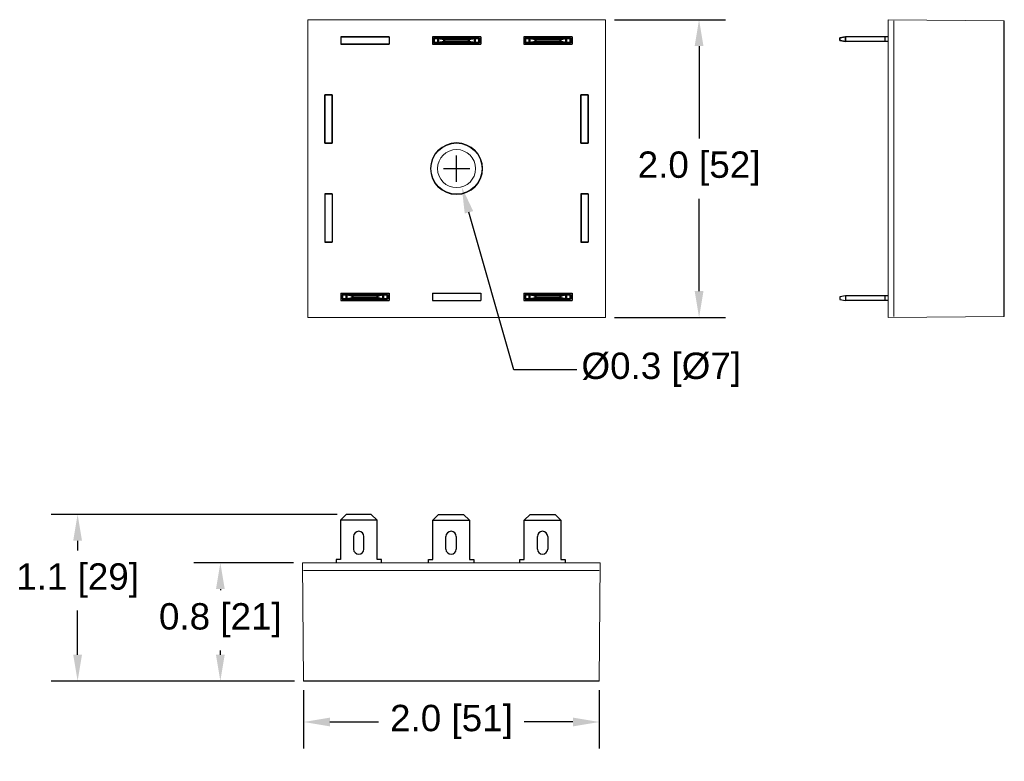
# Model space of a CAD drawing. Header units: millimetres. Extents: x -0.52 to 6.2, y 1.57 to 6.63.
import ezdxf

# ---------------------------------------------------------------- set-up
doc = ezdxf.new("R2010")
doc.units = ezdxf.units.MM
doc.header["$MEASUREMENT"] = 0
doc.layers.add('AM_4', color=7, linetype='Continuous', lineweight=50)
doc.layers.add('OBJ', color=7, linetype='Continuous')
doc.styles.get("Standard").update_dxf_attribs({"font": 'arial.ttf'})
doc.dimstyles.get("Standard").update_dxf_attribs({"dimtxt": 0.18, "dimasz": 0.18, "dimexe": 0.18, "dimexo": 0.0625, "dimgap": 0.09, "dimtad": 0, "dimtih": 1, "dimtoh": 1, "dimdec": 1, "dimzin": 0, "dimdsep": 46, "dimtxsty": 'Standard', "dimcen": 0.09, "dimadec": 0, "dimazin": 0, "dimtfac": 1, "dimtdec": 1, "dimtofl": 0, "dimtmove": 0, "dimatfit": 3, "dimfxl": 1, "dimtolj": 1, "dimtzin": 0, "dimarcsym": 0})

# ---------------------------------------------------------------- blocks, each defined once
blk = doc.blocks.new('*D73')
at = {"layer": 'Defpoints', "color": 0}
for p in [(1.4115, 2.9255), (0.8498, 2.118), (1.4181, 2.118)]:
    blk.add_point(p, dxfattribs=at)
at = {"layer": 'OBJ', "color": 0, "lineweight": -2}
for p, q in [((1.349, 2.9255), (0.6698, 2.9255)), ((0.8498, 2.7455), (0.8498, 2.7381)), ((0.8498, 2.298), (0.8498, 2.3275)), ((1.3556, 2.118), (0.6698, 2.118))]:
    blk.add_line(p, q, dxfattribs=at)
at = {"layer": 'OBJ', "color": 0}
for points in [[(0.8798, 2.7455), (0.8198, 2.7455), (0.8498, 2.9255)], [(0.8198, 2.298), (0.8798, 2.298), (0.8498, 2.118)]]:
    blk.add_solid(points, dxfattribs=at)
at = {"layer": 'OBJ', "color": 0, "insert": (0.8498, 2.5328), "char_height": 0.18, "attachment_point": 5}
blk.add_mtext('\\A1;0.8 [21]', dxfattribs=at)
blk = doc.blocks.new('*D74')
at = {"layer": 'Defpoints', "color": 0}
for p in [(1.7099, 3.2556), (-0.1251, 2.118), (1.4181, 2.118)]:
    blk.add_point(p, dxfattribs=at)
at = {"layer": 'OBJ', "color": 0, "lineweight": -2}
for p, q in [((1.6474, 3.2556), (-0.3051, 3.2556)), ((-0.1251, 3.0756), (-0.1251, 3.0099)), ((-0.1251, 2.298), (-0.1251, 2.5993)), ((1.3556, 2.118), (-0.3051, 2.118))]:
    blk.add_line(p, q, dxfattribs=at)
at = {"layer": 'OBJ', "color": 0}
for points in [[(-0.0951, 3.0756), (-0.1551, 3.0756), (-0.1251, 3.2556)], [(-0.1551, 2.298), (-0.0951, 2.298), (-0.1251, 2.118)]]:
    blk.add_solid(points, dxfattribs=at)
at = {"layer": 'OBJ', "color": 0, "insert": (-0.1251, 2.8046), "char_height": 0.18, "attachment_point": 5}
blk.add_mtext('\\A1;1.1 [29]', dxfattribs=at)
blk = doc.blocks.new('*D75')
at = {"layer": 'Defpoints', "color": 0}
for p in [(1.4181, 2.118), (3.4381, 2.118), (1.4181, 1.8386)]:
    blk.add_point(p, dxfattribs=at)
at = {"layer": 'OBJ', "color": 0, "lineweight": -2}
for p, q in [((1.4181, 2.0555), (1.4181, 1.6586)), ((3.4381, 2.0555), (3.4381, 1.6586)), ((1.5981, 1.8386), (1.9309, 1.8386)), ((3.2581, 1.8386), (2.9253, 1.8386))]:
    blk.add_line(p, q, dxfattribs=at)
at = {"layer": 'OBJ', "color": 0}
for points in [[(1.5981, 1.8686), (1.5981, 1.8086), (1.4181, 1.8386)], [(3.2581, 1.8086), (3.2581, 1.8686), (3.4381, 1.8386)]]:
    blk.add_solid(points, dxfattribs=at)
at = {"layer": 'OBJ', "color": 0, "insert": (2.4281, 1.8386), "char_height": 0.18, "attachment_point": 5}
blk.add_mtext('\\A1;2.0 [51]', dxfattribs=at)
blk = doc.blocks.new('*D76')
at = {"layer": 'Defpoints', "color": 0}
for p in [(3.4796, 6.6334), (3.4796, 4.6002), (4.1196, 4.6002)]:
    blk.add_point(p, dxfattribs=at)
at = {"layer": 'OBJ', "color": 0, "lineweight": -2}
for p, q in [((3.5421, 6.6334), (4.2996, 6.6334)), ((4.1196, 6.4534), (4.1196, 5.8221)), ((4.1196, 4.7802), (4.1196, 5.4115)), ((3.5421, 4.6002), (4.2996, 4.6002))]:
    blk.add_line(p, q, dxfattribs=at)
at = {"layer": 'OBJ', "color": 0}
for points in [[(4.1496, 6.4534), (4.0896, 6.4534), (4.1196, 6.6334)], [(4.0896, 4.7802), (4.1496, 4.7802), (4.1196, 4.6002)]]:
    blk.add_solid(points, dxfattribs=at)
at = {"layer": 'OBJ', "color": 0, "insert": (4.1196, 5.6168), "char_height": 0.18, "attachment_point": 5}
blk.add_mtext('\\A1;2.0 [52]', dxfattribs=at)
blk = doc.blocks.new('*D77')
at = {"layer": 'Defpoints', "color": 0}
for p in [(2.4275, 5.7418), (2.4986, 5.4918)]:
    blk.add_point(p, dxfattribs=at)
at = {"layer": 'OBJ', "color": 0}
for p, q in [((2.4631, 5.5268), (2.4631, 5.7068)), ((2.3731, 5.6168), (2.5531, 5.6168))]:
    blk.add_line(p, q, dxfattribs=at)
at = {"layer": 'OBJ', "color": 0, "lineweight": -2}
for p, q in [((2.8536, 4.2436), (2.5479, 5.3186)), ((3.2846, 4.2436), (2.8536, 4.2436))]:
    blk.add_line(p, q, dxfattribs=at)
at = {"layer": 'OBJ', "color": 0}
blk.add_solid([(2.5767, 5.3268), (2.519, 5.3104), (2.4986, 5.4918)], dxfattribs=at)
at = {"layer": 'OBJ', "color": 0, "insert": (3.8613, 4.2436), "char_height": 0.18, "attachment_point": 5}
blk.add_mtext('\\A1;%%c0.3 [%%c7]', dxfattribs=at)

msp = doc.modelspace()

# ---------------------------------------------------------------- linework, layer by layer
at = {"color": 7, "linetype": 'Continuous', "lineweight": 15}
for p, q in [((1.4465, 6.6334), (3.4796, 6.6334)), ((1.4465, 4.6002), (1.4465, 6.6334)), ((3.4796, 4.6002), (3.4796, 6.6334)), ((5.4105, 6.6332), (5.4104, 4.6)), ((5.4105, 6.6336), (6.2045, 6.6266)), ((5.4503, 4.6068), (5.4505, 6.6268)), ((1.4465, 4.6002), (3.4796, 4.6002)), ((5.4104, 4.6), (6.2044, 4.6066)), ((1.4115, 2.9255), (1.4181, 2.118)), ((3.4447, 2.9255), (1.4115, 2.9255)), ((3.4381, 2.118), (3.4447, 2.9255)), ((3.4381, 2.872), (1.4181, 2.872))]:
    msp.add_line(p, q, dxfattribs=at)
for p, q in [((6.2044, 4.6066), (6.2045, 6.6266)), ((2.0031, 6.5168), (1.6731, 6.5168)), ((1.6731, 6.5168), (1.6731, 6.4668)), ((1.6731, 6.5168), (1.6731, 6.4668)), ((1.6731, 6.5168), (2.0031, 6.5168)), ((1.6731, 6.5168), (1.6731, 6.4668)), ((1.6731, 6.5168), (1.6731, 6.4668)), ((2.0031, 6.4668), (1.6731, 6.4668)), ((1.6731, 6.4668), (2.0031, 6.4668)), ((2.0031, 6.5168), (2.0031, 6.4668)), ((2.0031, 6.5168), (2.0031, 6.4668)), ((2.0031, 6.5168), (2.0031, 6.4668)), ((2.0031, 6.5168), (2.0031, 6.4668)), ((2.6281, 6.5168), (2.2981, 6.5168)), ((2.2981, 6.5168), (2.2981, 6.4668)), ((2.2981, 6.5168), (2.2981, 6.4668)), ((2.2981, 6.5168), (2.6281, 6.5168)), ((2.2981, 6.5168), (2.2981, 6.4668)), ((2.2981, 6.5168), (2.2981, 6.4668)), ((2.2981, 6.5168), (2.6281, 6.5168)), ((2.2981, 6.5168), (2.2981, 6.4668)), ((2.2981, 6.5168), (2.2981, 6.4668)), ((2.2981, 6.5168), (2.6281, 6.5168)), ((2.2981, 6.5168), (2.2981, 6.4668)), ((2.2981, 6.5168), (2.2981, 6.4668)), ((2.2981, 6.5168), (2.6281, 6.5168)), ((2.2981, 6.5168), (2.2981, 6.4668)), ((2.2981, 6.5168), (2.2981, 6.4668)), ((2.2981, 6.5168), (2.6281, 6.5168)), ((2.2981, 6.5168), (2.2981, 6.4668)), ((2.2981, 6.5168), (2.2981, 6.4668)), ((2.6281, 6.4668), (2.2981, 6.4668)), ((2.2981, 6.4668), (2.6281, 6.4668)), ((2.2981, 6.4668), (2.6281, 6.4668)), ((2.2981, 6.4668), (2.6281, 6.4668)), ((2.2981, 6.4668), (2.6281, 6.4668)), ((2.2981, 6.4668), (2.6281, 6.4668)), ((2.6281, 6.5168), (2.6281, 6.4668)), ((2.6281, 6.5168), (2.6281, 6.4668)), ((2.6281, 6.5168), (2.6281, 6.4668)), ((2.6281, 6.5168), (2.6281, 6.4668)), ((2.6281, 6.5168), (2.6281, 6.4668)), ((2.6281, 6.5168), (2.6281, 6.4668)), ((2.6281, 6.5168), (2.6281, 6.4668)), ((2.6281, 6.5168), (2.6281, 6.4668)), ((2.6281, 6.5168), (2.6281, 6.4668)), ((2.6281, 6.5168), (2.6281, 6.4668)), ((2.6281, 6.5168), (2.6281, 6.4668)), ((2.6281, 6.5168), (2.6281, 6.4668)), ((3.2531, 6.5168), (2.9231, 6.5168)), ((2.9231, 6.5168), (2.9231, 6.4668)), ((2.9231, 6.5168), (2.9231, 6.4668)), ((2.9231, 6.5168), (3.2531, 6.5168)), ((2.9231, 6.5168), (2.9231, 6.4668)), ((2.9231, 6.5168), (2.9231, 6.4668)), ((2.9231, 6.5168), (3.2531, 6.5168)), ((2.9231, 6.5168), (2.9231, 6.4668)), ((2.9231, 6.5168), (2.9231, 6.4668)), ((2.9231, 6.5168), (3.2531, 6.5168)), ((2.9231, 6.5168), (2.9231, 6.4668)), ((2.9231, 6.5168), (2.9231, 6.4668)), ((2.9231, 6.5168), (3.2531, 6.5168)), ((2.9231, 6.5168), (2.9231, 6.4668)), ((2.9231, 6.5168), (2.9231, 6.4668)), ((2.9231, 6.5168), (3.2531, 6.5168)), ((2.9231, 6.5168), (2.9231, 6.4668)), ((2.9231, 6.5168), (2.9231, 6.4668)), ((3.2531, 6.4668), (2.9231, 6.4668)), ((2.9231, 6.4668), (3.2531, 6.4668)), ((2.9231, 6.4668), (3.2531, 6.4668)), ((2.9231, 6.4668), (3.2531, 6.4668)), ((2.9231, 6.4668), (3.2531, 6.4668)), ((2.9231, 6.4668), (3.2531, 6.4668)), ((3.2531, 6.5168), (3.2531, 6.4668)), ((3.2531, 6.5168), (3.2531, 6.4668)), ((3.2531, 6.5168), (3.2531, 6.4668)), ((3.2531, 6.5168), (3.2531, 6.4668)), ((3.2531, 6.5168), (3.2531, 6.4668)), ((3.2531, 6.5168), (3.2531, 6.4668)), ((3.2531, 6.5168), (3.2531, 6.4668)), ((3.2531, 6.5168), (3.2531, 6.4668)), ((3.2531, 6.5168), (3.2531, 6.4668)), ((3.2531, 6.5168), (3.2531, 6.4668)), ((3.2531, 6.5168), (3.2531, 6.4668)), ((3.2531, 6.5168), (3.2531, 6.4668)), ((5.0803, 6.5098), (5.1203, 6.5169)), ((5.1203, 6.5169), (5.0803, 6.5098)), ((5.0803, 6.4919), (5.0803, 6.5098)), ((5.0803, 6.5098), (5.0803, 6.4919)), ((5.1203, 6.4849), (5.0803, 6.4919)), ((5.0803, 6.4919), (5.1203, 6.4849)), ((5.4105, 6.5169), (5.1203, 6.5169)), ((5.1203, 6.4849), (5.1203, 6.5169)), ((5.4104, 6.5169), (5.1203, 6.5169)), ((5.1203, 6.5169), (5.1203, 6.4849)), ((5.4104, 6.4849), (5.1203, 6.4849)), ((5.4105, 6.4849), (5.1203, 6.4849)), ((5.3873, 6.5169), (5.3873, 6.4849)), ((1.5631, 5.7898), (1.5631, 6.1198)), ((1.5631, 6.1198), (1.6131, 6.1198)), ((1.5631, 6.1197), (1.5631, 5.7897)), ((1.6131, 6.1197), (1.5631, 6.1197)), ((1.6131, 6.1197), (1.5631, 6.1197)), ((1.6131, 5.7898), (1.6131, 6.1198)), ((1.6131, 6.1197), (1.6131, 5.7897)), ((3.313, 6.1197), (3.313, 5.7897)), ((3.313, 6.1197), (3.363, 6.1197)), ((3.313, 6.1197), (3.363, 6.1197)), ((3.3131, 6.1198), (3.3131, 5.7898)), ((3.3131, 6.1198), (3.3631, 6.1198)), ((3.3131, 6.1198), (3.3131, 5.7898)), ((3.3631, 6.1198), (3.3131, 6.1198)), ((3.3631, 6.1198), (3.3131, 6.1198)), ((3.3131, 5.7898), (3.3131, 6.1198)), ((3.3631, 6.1198), (3.3131, 6.1198)), ((3.363, 6.1197), (3.363, 5.7897)), ((3.3631, 6.1198), (3.3631, 5.7898)), ((3.3631, 6.1198), (3.3631, 5.7898)), ((3.3631, 5.7898), (3.3631, 6.1198)), ((1.5631, 5.7898), (1.6131, 5.7898)), ((1.6131, 5.7897), (1.5631, 5.7897)), ((1.6131, 5.7897), (1.5631, 5.7897)), ((3.313, 5.7897), (3.363, 5.7897)), ((3.313, 5.7897), (3.363, 5.7897)), ((3.3131, 5.7898), (3.3631, 5.7898)), ((3.3631, 5.7898), (3.3131, 5.7898)), ((3.3631, 5.7898), (3.3131, 5.7898)), ((3.3631, 5.7898), (3.3131, 5.7898)), ((1.5631, 5.4448), (1.5631, 5.1148)), ((1.5631, 5.4448), (1.6131, 5.4448)), ((1.5632, 5.4449), (1.5632, 5.1149)), ((1.6132, 5.4449), (1.5632, 5.4449)), ((1.6132, 5.4449), (1.5632, 5.4449)), ((1.6131, 5.4448), (1.6131, 5.1148)), ((1.6132, 5.4449), (1.6132, 5.1149)), ((3.3129, 5.4449), (3.3129, 5.1149)), ((3.3129, 5.4449), (3.3629, 5.4449)), ((3.3129, 5.4449), (3.3629, 5.4449)), ((3.3131, 5.4448), (3.3631, 5.4448)), ((3.3131, 5.4448), (3.3131, 5.1148)), ((3.3131, 5.4448), (3.3131, 5.1148)), ((3.3631, 5.4448), (3.3131, 5.4448)), ((3.3132, 5.445), (3.3132, 5.115)), ((3.3632, 5.445), (3.3132, 5.445)), ((3.3632, 5.445), (3.3132, 5.445)), ((3.3629, 5.4449), (3.3629, 5.1149)), ((3.3631, 5.4448), (3.3631, 5.1148)), ((3.3631, 5.4448), (3.3631, 5.1148)), ((3.3632, 5.445), (3.3632, 5.115)), ((1.5631, 5.1148), (1.6131, 5.1148)), ((1.6132, 5.1149), (1.5632, 5.1149)), ((1.6132, 5.1149), (1.5632, 5.1149)), ((3.3129, 5.1149), (3.3629, 5.1149)), ((3.3129, 5.1149), (3.3629, 5.1149)), ((3.3131, 5.1148), (3.3631, 5.1148)), ((3.3631, 5.1148), (3.3131, 5.1148)), ((3.3632, 5.115), (3.3132, 5.115)), ((3.3632, 5.115), (3.3132, 5.115)), ((1.6731, 4.7668), (2.0031, 4.7668)), ((1.6731, 4.7668), (1.6731, 4.7168)), ((1.6731, 4.7668), (1.6731, 4.7168)), ((1.6731, 4.7668), (2.0031, 4.7668)), ((1.6731, 4.7668), (1.6731, 4.7168)), ((1.6731, 4.7668), (1.6731, 4.7168)), ((1.6731, 4.7668), (2.0031, 4.7668)), ((1.6731, 4.7668), (1.6731, 4.7168)), ((1.6731, 4.7668), (1.6731, 4.7168)), ((1.6731, 4.7668), (2.0031, 4.7668)), ((1.6731, 4.7668), (1.6731, 4.7168)), ((1.6731, 4.7668), (1.6731, 4.7168)), ((1.6731, 4.7168), (2.0031, 4.7168)), ((1.6731, 4.7168), (2.0031, 4.7168)), ((1.6731, 4.7168), (2.0031, 4.7168)), ((1.6731, 4.7168), (2.0031, 4.7168)), ((2.0031, 4.7668), (2.0031, 4.7168)), ((2.0031, 4.7668), (2.0031, 4.7168)), ((2.0031, 4.7668), (2.0031, 4.7168)), ((2.0031, 4.7668), (2.0031, 4.7168)), ((2.0031, 4.7668), (2.0031, 4.7168)), ((2.0031, 4.7668), (2.0031, 4.7168)), ((2.0031, 4.7668), (2.0031, 4.7168)), ((2.0031, 4.7668), (2.0031, 4.7168)), ((2.2981, 4.7668), (2.6281, 4.7668)), ((2.2981, 4.7668), (2.2981, 4.7168)), ((2.2981, 4.7668), (2.2981, 4.7168)), ((2.2981, 4.7668), (2.6281, 4.7668)), ((2.2981, 4.7668), (2.2981, 4.7168)), ((2.2981, 4.7668), (2.2981, 4.7168)), ((2.2981, 4.7168), (2.6281, 4.7168)), ((2.2981, 4.7168), (2.6281, 4.7168)), ((2.6281, 4.7668), (2.6281, 4.7168)), ((2.6281, 4.7668), (2.6281, 4.7168)), ((2.6281, 4.7668), (2.6281, 4.7168)), ((2.6281, 4.7668), (2.6281, 4.7168)), ((2.9231, 4.7668), (3.2531, 4.7668)), ((2.9231, 4.7668), (2.9231, 4.7168)), ((2.9231, 4.7668), (2.9231, 4.7168)), ((2.9231, 4.7668), (3.2531, 4.7668)), ((2.9231, 4.7668), (2.9231, 4.7168)), ((2.9231, 4.7668), (2.9231, 4.7168)), ((2.9231, 4.7668), (3.2531, 4.7668)), ((2.9231, 4.7668), (2.9231, 4.7168)), ((2.9231, 4.7668), (2.9231, 4.7168)), ((2.9231, 4.7668), (3.2531, 4.7668)), ((2.9231, 4.7668), (2.9231, 4.7168)), ((2.9231, 4.7668), (2.9231, 4.7168)), ((2.9231, 4.7668), (3.2531, 4.7668)), ((2.9231, 4.7668), (2.9231, 4.7168)), ((2.9231, 4.7668), (2.9231, 4.7168)), ((2.9231, 4.7668), (3.2531, 4.7668)), ((2.9231, 4.7668), (2.9231, 4.7168)), ((2.9231, 4.7668), (2.9231, 4.7168)), ((2.9231, 4.7168), (3.2531, 4.7168)), ((2.9231, 4.7168), (3.2531, 4.7168)), ((2.9231, 4.7168), (3.2531, 4.7168)), ((2.9231, 4.7168), (3.2531, 4.7168)), ((2.9231, 4.7168), (3.2531, 4.7168)), ((2.9231, 4.7168), (3.2531, 4.7168)), ((3.2531, 4.7668), (3.2531, 4.7168)), ((3.2531, 4.7668), (3.2531, 4.7168)), ((3.2531, 4.7668), (3.2531, 4.7168)), ((3.2531, 4.7668), (3.2531, 4.7168)), ((3.2531, 4.7668), (3.2531, 4.7168)), ((3.2531, 4.7668), (3.2531, 4.7168)), ((3.2531, 4.7668), (3.2531, 4.7168)), ((3.2531, 4.7668), (3.2531, 4.7168)), ((3.2531, 4.7668), (3.2531, 4.7168)), ((3.2531, 4.7668), (3.2531, 4.7168)), ((3.2531, 4.7668), (3.2531, 4.7168)), ((3.2531, 4.7668), (3.2531, 4.7168)), ((5.1203, 4.7487), (5.0803, 4.7417)), ((5.1203, 4.7487), (5.0803, 4.7416)), ((5.0803, 4.7417), (5.0803, 4.7238)), ((5.0803, 4.7416), (5.0803, 4.7237)), ((5.0803, 4.7238), (5.1203, 4.7167)), ((5.0803, 4.7237), (5.1203, 4.7167)), ((5.4104, 4.7487), (5.1203, 4.7487)), ((5.1203, 4.7487), (5.1203, 4.7167)), ((5.4104, 4.7487), (5.1203, 4.7487)), ((5.1203, 4.7487), (5.1203, 4.7167)), ((5.4105, 4.7167), (5.1203, 4.7167)), ((5.4105, 4.7167), (5.1203, 4.7167)), ((5.3873, 4.7487), (5.3873, 4.7167)), ((1.6699, 3.2156), (1.7099, 3.2556)), ((1.8799, 3.2556), (1.7099, 3.2556)), ((1.8799, 3.2556), (1.9199, 3.2156)), ((2.3406, 3.2556), (2.3006, 3.2156)), ((2.3406, 3.2556), (2.5106, 3.2556)), ((2.5506, 3.2156), (2.5106, 3.2556)), ((2.9656, 3.2556), (2.9256, 3.2156)), ((2.9656, 3.2556), (3.1356, 3.2556)), ((3.1756, 3.2156), (3.1356, 3.2556)), ((1.6699, 3.2156), (1.6699, 2.9486)), ((1.9199, 3.2156), (1.6699, 3.2156)), ((1.9199, 2.9486), (1.9199, 3.2156)), ((2.3006, 2.9486), (2.3006, 3.2156)), ((2.3006, 3.2156), (2.5506, 3.2156)), ((2.5506, 3.2156), (2.5506, 2.9486)), ((2.9256, 2.9486), (2.9256, 3.2156)), ((2.9256, 3.2156), (3.1756, 3.2156)), ((3.1756, 3.2156), (3.1756, 2.9486)), ((1.7599, 3.1056), (1.7599, 3.0196)), ((1.8299, 3.0196), (1.8299, 3.1056)), ((2.3906, 3.0196), (2.3906, 3.1056)), ((2.4606, 3.1056), (2.4606, 3.0196)), ((3.0156, 3.0196), (3.0156, 3.1056)), ((3.0856, 3.1056), (3.0856, 3.0196)), ((1.6399, 2.9486), (1.6399, 2.9256)), ((1.6699, 2.9486), (1.6399, 2.9486)), ((1.9499, 2.9486), (1.9199, 2.9486)), ((1.9499, 2.9255), (1.9499, 2.9486)), ((2.2706, 2.9486), (2.3006, 2.9486)), ((2.2706, 2.9255), (2.2706, 2.9486)), ((2.5506, 2.9486), (2.5806, 2.9486)), ((2.5806, 2.9486), (2.5806, 2.9256)), ((2.8956, 2.9486), (2.9256, 2.9486)), ((2.8956, 2.9255), (2.8956, 2.9486)), ((3.1756, 2.9486), (3.2056, 2.9486)), ((3.2056, 2.9486), (3.2056, 2.9256)), ((3.4381, 2.118), (1.4181, 2.118))]:
    msp.add_line(p, q)
for radius in [0.1775, 0.175, 0.13]:
    msp.add_circle((2.4631, 5.6168), radius, dxfattribs=at)
msp.add_circle((2.4631, 5.6168), 0.175)
for centre, start, end in [((1.7949, 3.1056), 0, 180), ((2.4256, 3.1056), 0, 180), ((3.0506, 3.1056), 0, 180), ((1.7949, 3.0196), 180, 0), ((2.4256, 3.0196), 180, 0), ((3.0506, 3.0196), 180, 0)]:
    msp.add_arc(centre, 0.035, start, end)
at = {"layer": 'AM_4'}
for p, q in [((2.6175, 6.5075), (2.3075, 6.5075)), ((2.3075, 6.4755), (2.3075, 6.5075)), ((2.6175, 6.4755), (2.3075, 6.4755)), ((2.3375, 6.5075), (2.3775, 6.5004)), ((2.3375, 6.4755), (2.3375, 6.5075)), ((2.3775, 6.4825), (2.3375, 6.4755)), ((2.5475, 6.5004), (2.3775, 6.5004)), ((2.3775, 6.4825), (2.3775, 6.5004)), ((2.5475, 6.4825), (2.3775, 6.4825)), ((2.5475, 6.5004), (2.5875, 6.5075)), ((2.5475, 6.4825), (2.5475, 6.5004)), ((2.5875, 6.4755), (2.5475, 6.4825)), ((2.5875, 6.4755), (2.5875, 6.5075)), ((2.6175, 6.4755), (2.6175, 6.5075)), ((3.2425, 6.5075), (2.9325, 6.5075)), ((2.9325, 6.4755), (2.9325, 6.5075)), ((3.2425, 6.4755), (2.9325, 6.4755)), ((2.9625, 6.5075), (3.0025, 6.5004)), ((2.9625, 6.4755), (2.9625, 6.5075)), ((3.0025, 6.4825), (2.9625, 6.4755)), ((3.1725, 6.5004), (3.0025, 6.5004)), ((3.0025, 6.4825), (3.0025, 6.5004)), ((3.1725, 6.4825), (3.0025, 6.4825)), ((3.1725, 6.5004), (3.2125, 6.5075)), ((3.1725, 6.4825), (3.1725, 6.5004)), ((3.2125, 6.4755), (3.1725, 6.4825)), ((3.2125, 6.4755), (3.2125, 6.5075)), ((3.2425, 6.4755), (3.2425, 6.5075)), ((1.9925, 4.7575), (1.6825, 4.7575)), ((1.6825, 4.7255), (1.6825, 4.7575)), ((1.9925, 4.7255), (1.6825, 4.7255)), ((1.7125, 4.7575), (1.7525, 4.7504)), ((1.7125, 4.7255), (1.7125, 4.7575)), ((1.7525, 4.7325), (1.7125, 4.7255)), ((1.9225, 4.7504), (1.7525, 4.7504)), ((1.7525, 4.7325), (1.7525, 4.7504)), ((1.9225, 4.7325), (1.7525, 4.7325)), ((1.9225, 4.7504), (1.9625, 4.7575)), ((1.9225, 4.7325), (1.9225, 4.7504)), ((1.9625, 4.7255), (1.9225, 4.7325)), ((1.9625, 4.7255), (1.9625, 4.7575)), ((1.9925, 4.7255), (1.9925, 4.7575)), ((3.2425, 4.7575), (2.9325, 4.7575)), ((2.9325, 4.7255), (2.9325, 4.7575)), ((3.2425, 4.7255), (2.9325, 4.7255)), ((2.9625, 4.7575), (3.0025, 4.7504)), ((2.9625, 4.7255), (2.9625, 4.7575)), ((3.0025, 4.7325), (2.9625, 4.7255)), ((3.1725, 4.7504), (3.0025, 4.7504)), ((3.0025, 4.7325), (3.0025, 4.7504)), ((3.1725, 4.7325), (3.0025, 4.7325)), ((3.1725, 4.7504), (3.2125, 4.7575)), ((3.1725, 4.7325), (3.1725, 4.7504)), ((3.2125, 4.7255), (3.1725, 4.7325)), ((3.2125, 4.7255), (3.2125, 4.7575)), ((3.2425, 4.7255), (3.2425, 4.7575))]:
    msp.add_line(p, q, dxfattribs=at)

# ---------------------------------------------------------------- dimensions: what is measured, and where the dimension line sits
at = {"layer": 'OBJ'}
dim = msp.add_linear_dim(base=(4.1196, 4.6002), p1=(3.4796, 6.6334), p2=(3.4796, 4.6002), angle=90, dimstyle='Standard', dxfattribs=at)
dim.commit()
dim.dimension.update_dxf_attribs({"geometry": '*D76', "text_midpoint": (4.1196, 5.6168)})
dim = msp.add_diameter_dim_2p(p1=(2.4275, 5.7418), p2=(2.4986, 5.4918), dimstyle='Standard', dxfattribs=at)
dim.commit()
dim.dimension.update_dxf_attribs({"geometry": '*D77', "text_midpoint": (3.8613, 4.2436), "dimtype": 163})
for base, p1, picture, middle in [((-0.1251, 2.118), (1.7099, 3.2556), '*D74', (-0.1251, 2.8046)), ((0.8498, 2.118), (1.4115, 2.9255), '*D73', (0.8498, 2.5328))]:
    dim = msp.add_linear_dim(base=base, p1=p1, p2=(1.4181, 2.118), angle=90, dimstyle='Standard', dxfattribs=at)
    dim.commit()
    dim.dimension.update_dxf_attribs({"geometry": picture, "text_midpoint": middle, "dimtype": 160})
dim = msp.add_linear_dim(base=(1.4181, 1.8386), p1=(3.4381, 2.118), p2=(1.4181, 2.118), dimstyle='Standard', dxfattribs=at)
dim.commit()
dim.dimension.update_dxf_attribs({"geometry": '*D75', "text_midpoint": (2.4281, 1.8386), "dimtype": 160})

doc.saveas('drawing.dxf')
